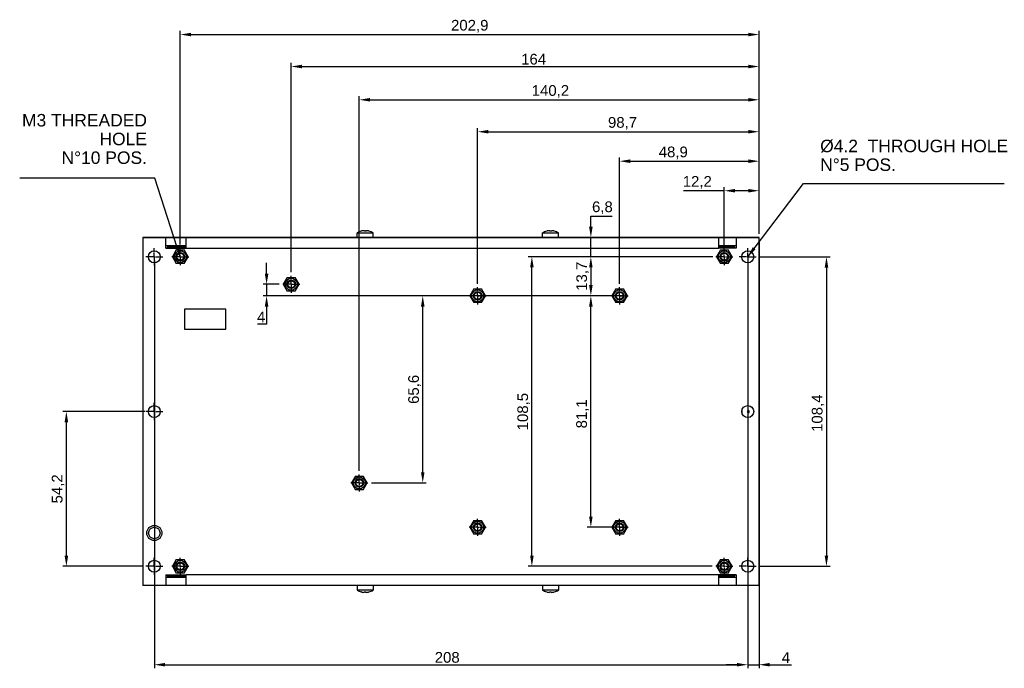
# Model space of a CAD drawing. Header units: millimetres. Extents: x 6 to 490, y 28 to 311.
# Tile 2 of 13: x 6 to 282, y 129 to 311. Entities that reach past the tile are written whole.
import ezdxf

# ---------------------------------------------------------------- set-up
doc = ezdxf.new("R2010")
doc.units = ezdxf.units.MM
doc.linetypes.add('ACAD_ISO10W100', pattern=[18, 12, -3, 0, -3])
doc.linetypes.add('CENTER', pattern=[0.6, 0.375, -0.075, 0.075, -0.075])
for name, color, linetype in [('A-AX', 7, 'Continuous'), ('Assi', 3, 'ACAD_ISO10W100'), ('DEFAULT_1', 3, 'CENTER')]:
    doc.layers.add(name, color=color, linetype=linetype)
doc.styles.get("Standard").update_dxf_attribs({"font": 'arial.ttf', "height": 3})
doc.dimstyles.new('ISO-25', dxfattribs={"dimtxt": 3, "dimasz": 3, "dimexe": 1, "dimexo": 1, "dimgap": 0.5, "dimtad": 1, "dimtoh": 1, "dimdec": 1, "dimlfac": 1.25, "dimtxsty": 'Standard', "dimcen": 3, "dimclrd": 2, "dimclre": 2, "dimclrt": 2, "dimadec": 0, "dimazin": 0, "dimtfac": 1, "dimtdec": 1, "dimtmove": 0, "dimatfit": 3, "dimfxl": 0, "dimarcsym": 0})

# ---------------------------------------------------------------- blocks, each defined once
blk = doc.blocks.new('*D14')
at = {"color": 2, "linetype": 'Continuous', "lineweight": -2}
for p, q in [((43.35, 243.76), (43.35, 129.44)), ((209.78, 243.76), (209.78, 129.44)), ((46.35, 130.44), (206.78, 130.44))]:
    blk.add_line(p, q, dxfattribs=at)
at = {"color": 2, "linetype": 'Continuous'}
for points in [[(46.35, 130.94), (46.35, 129.94), (43.35, 130.44)], [(206.78, 130.94), (206.78, 129.94), (209.78, 130.44)]]:
    blk.add_solid(points, dxfattribs=at)
at = {"layer": 'Defpoints', "color": 0, "linetype": 'Continuous'}
for p in [(43.35, 244.76), (209.78, 244.76), (209.78, 130.44)]:
    blk.add_point(p, dxfattribs=at)
at = {"color": 2, "linetype": 'Continuous', "insert": (125.5, 134), "char_height": 3, "attachment_point": 2}
blk.add_mtext('208', dxfattribs=at)
blk = doc.blocks.new('*D15')
at = {"color": 2, "linetype": 'Continuous', "lineweight": -2}
for p, q in [((213.18, 244.76), (232.87, 244.76)), ((231.87, 241.76), (231.87, 161.04)), ((213.18, 158.04), (232.87, 158.04))]:
    blk.add_line(p, q, dxfattribs=at)
at = {"color": 2, "linetype": 'Continuous'}
for points in [[(231.37, 241.76), (232.37, 241.76), (231.87, 244.76)], [(231.37, 161.04), (232.37, 161.04), (231.87, 158.04)]]:
    blk.add_solid(points, dxfattribs=at)
at = {"layer": 'Defpoints', "color": 0, "linetype": 'Continuous'}
for p in [(212.18, 244.76), (212.18, 158.04), (231.87, 158.04)]:
    blk.add_point(p, dxfattribs=at)
at = {"color": 2, "linetype": 'Continuous', "insert": (227.76, 200.93), "char_height": 3, "attachment_point": 2, "rotation": 90}
blk.add_mtext('108,4', dxfattribs=at)
blk = doc.blocks.new('*D16')
at = {"color": 2, "linetype": 'Continuous', "lineweight": -2}
for p, q in [((175.26, 233.83), (164.79, 233.83)), ((165.79, 171.97), (165.79, 230.83)), ((175.26, 168.97), (164.79, 168.97))]:
    blk.add_line(p, q, dxfattribs=at)
at = {"color": 2, "linetype": 'Continuous'}
for points in [[(165.29, 230.83), (166.29, 230.83), (165.79, 233.83)], [(165.29, 171.97), (166.29, 171.97), (165.79, 168.97)]]:
    blk.add_solid(points, dxfattribs=at)
at = {"layer": 'Defpoints', "color": 0, "linetype": 'Continuous'}
for p in [(165.79, 233.83), (176.26, 233.83), (176.26, 168.97)]:
    blk.add_point(p, dxfattribs=at)
at = {"color": 2, "linetype": 'Continuous', "insert": (161.68, 200.75), "char_height": 3, "attachment_point": 2, "rotation": 90}
blk.add_mtext('81,1', dxfattribs=at)
blk = doc.blocks.new('*D17')
at = {"color": 2, "linetype": 'Continuous', "lineweight": -2}
for p, q in [((203.22, 263.29), (191.74, 263.29)), ((203.22, 248.16), (203.22, 264.29)), ((209.96, 263.29), (206.22, 263.29)), ((212.96, 251.2), (212.96, 264.29))]:
    blk.add_line(p, q, dxfattribs=at)
at = {"color": 2, "linetype": 'Continuous'}
for points in [[(206.22, 263.79), (206.22, 262.79), (203.22, 263.29)], [(209.96, 263.79), (209.96, 262.79), (212.96, 263.29)]]:
    blk.add_solid(points, dxfattribs=at)
at = {"layer": 'Defpoints', "color": 0, "linetype": 'Continuous'}
for p in [(203.22, 263.29), (212.96, 250.2), (203.22, 247.16)]:
    blk.add_point(p, dxfattribs=at)
at = {"color": 2, "linetype": 'Continuous', "insert": (199.72, 267.4), "char_height": 3, "attachment_point": 3}
blk.add_mtext('12,2', dxfattribs=at)
blk = doc.blocks.new('*D18')
at = {"color": 2, "linetype": 'Continuous', "lineweight": -2}
for p, q in [((173.86, 237.23), (173.86, 272.56)), ((176.86, 271.56), (209.96, 271.56)), ((212.96, 252.2), (212.96, 272.56))]:
    blk.add_line(p, q, dxfattribs=at)
at = {"color": 2, "linetype": 'Continuous'}
for points in [[(176.86, 272.06), (176.86, 271.06), (173.86, 271.56)], [(209.96, 272.06), (209.96, 271.06), (212.96, 271.56)]]:
    blk.add_solid(points, dxfattribs=at)
at = {"layer": 'Defpoints', "color": 0, "linetype": 'Continuous'}
for p in [(212.96, 271.56), (212.96, 251.2), (173.86, 236.23)]:
    blk.add_point(p, dxfattribs=at)
at = {"color": 2, "linetype": 'Continuous', "insert": (184.83, 275.66), "char_height": 3, "attachment_point": 1}
blk.add_mtext('48,9', dxfattribs=at)
blk = doc.blocks.new('*D19')
at = {"color": 2, "linetype": 'Continuous', "lineweight": -2}
for p, q in [((134.03, 237.23), (134.03, 280.82)), ((137.03, 279.82), (209.96, 279.82)), ((212.96, 253.2), (212.96, 280.82))]:
    blk.add_line(p, q, dxfattribs=at)
at = {"color": 2, "linetype": 'Continuous'}
for points in [[(137.03, 280.32), (137.03, 279.32), (134.03, 279.82)], [(209.96, 280.32), (209.96, 279.32), (212.96, 279.82)]]:
    blk.add_solid(points, dxfattribs=at)
at = {"layer": 'Defpoints', "color": 0, "linetype": 'Continuous'}
for p in [(212.96, 279.82), (212.96, 252.2), (134.03, 236.23)]:
    blk.add_point(p, dxfattribs=at)
at = {"color": 2, "linetype": 'Continuous', "insert": (174.67, 283.93), "char_height": 3, "attachment_point": 2}
blk.add_mtext('98,7', dxfattribs=at)
blk = doc.blocks.new('*D20')
at = {"color": 2, "linetype": 'Continuous', "lineweight": -2}
for p, q in [((100.84, 184.79), (100.84, 289.77)), ((103.84, 288.77), (209.96, 288.77)), ((212.96, 254.2), (212.96, 289.77))]:
    blk.add_line(p, q, dxfattribs=at)
at = {"color": 2, "linetype": 'Continuous'}
for points in [[(103.84, 289.27), (103.84, 288.27), (100.84, 288.77)], [(209.96, 289.27), (209.96, 288.27), (212.96, 288.77)]]:
    blk.add_solid(points, dxfattribs=at)
at = {"layer": 'Defpoints', "color": 0, "linetype": 'Continuous'}
for p in [(212.96, 288.77), (212.96, 253.2), (100.84, 183.79)]:
    blk.add_point(p, dxfattribs=at)
at = {"color": 2, "linetype": 'Continuous', "insert": (159.69, 292.88), "char_height": 3, "attachment_point": 3}
blk.add_mtext('140,2', dxfattribs=at)
blk = doc.blocks.new('*D21')
at = {"color": 2, "linetype": 'Continuous', "lineweight": -2}
for p, q in [((81.75, 240.46), (81.75, 299.09)), ((212.96, 255.2), (212.96, 299.09)), ((84.75, 298.09), (209.96, 298.09))]:
    blk.add_line(p, q, dxfattribs=at)
at = {"color": 2, "linetype": 'Continuous'}
for points in [[(84.75, 298.59), (84.75, 297.59), (81.75, 298.09)], [(209.96, 298.59), (209.96, 297.59), (212.96, 298.09)]]:
    blk.add_solid(points, dxfattribs=at)
at = {"layer": 'Defpoints', "color": 0, "linetype": 'Continuous'}
for p in [(212.96, 298.09), (212.96, 254.2), (81.75, 239.46)]:
    blk.add_point(p, dxfattribs=at)
at = {"color": 2, "linetype": 'Continuous', "insert": (146.24, 301.65), "char_height": 3, "attachment_point": 1}
blk.add_mtext('164', dxfattribs=at)
blk = doc.blocks.new('*D22')
at = {"color": 2, "linetype": 'Continuous', "lineweight": -2}
for p, q in [((50.62, 248.18), (50.62, 308.05)), ((53.62, 307.05), (209.96, 307.05)), ((212.96, 256.2), (212.96, 308.05))]:
    blk.add_line(p, q, dxfattribs=at)
at = {"color": 2, "linetype": 'Continuous'}
for points in [[(53.62, 307.55), (53.62, 306.55), (50.62, 307.05)], [(209.96, 307.55), (209.96, 306.55), (212.96, 307.05)]]:
    blk.add_solid(points, dxfattribs=at)
at = {"layer": 'Defpoints', "color": 0, "linetype": 'Continuous'}
for p in [(212.96, 307.05), (212.96, 255.2), (50.62, 247.18)]:
    blk.add_point(p, dxfattribs=at)
at = {"color": 2, "linetype": 'Continuous', "insert": (131.82, 311.16), "char_height": 3, "attachment_point": 2}
blk.add_mtext('202,9', dxfattribs=at)
blk = doc.blocks.new('*D24')
at = {"layer": 'Assi', "color": 2, "linetype": 'Continuous', "lineweight": -2}
for p, q in [((212.96, 249.2), (212.96, 129.44)), ((209.78, 151.6), (209.78, 129.44)), ((206.78, 130.44), (203.78, 130.44)), ((209.78, 130.44), (212.96, 130.44)), ((215.96, 130.44), (222.04, 130.44))]:
    blk.add_line(p, q, dxfattribs=at)
at = {"layer": 'Assi', "color": 2, "linetype": 'Continuous'}
for points in [[(206.78, 130.94), (206.78, 129.94), (209.78, 130.44)], [(215.96, 130.94), (215.96, 129.94), (212.96, 130.44)]]:
    blk.add_solid(points, dxfattribs=at)
at = {"layer": 'Defpoints', "color": 0, "linetype": 'Continuous'}
for p in [(212.96, 250.2), (209.78, 152.6), (209.78, 130.44)]:
    blk.add_point(p, dxfattribs=at)
at = {"layer": 'Assi', "color": 2, "linetype": 'Continuous', "insert": (220.5, 132.44), "char_height": 3, "attachment_point": 5}
blk.add_mtext('4', dxfattribs=at)
blk = doc.blocks.new('*D25')
at = {"layer": 'Assi', "color": 2, "linetype": 'Continuous', "lineweight": -2}
for p, q in [((200.01, 244.78), (148.25, 244.78)), ((149.25, 161.02), (149.25, 241.78)), ((199.82, 158.02), (148.25, 158.02))]:
    blk.add_line(p, q, dxfattribs=at)
at = {"layer": 'Assi', "color": 2, "linetype": 'Continuous'}
for points in [[(148.75, 241.78), (149.75, 241.78), (149.25, 244.78)], [(148.75, 161.02), (149.75, 161.02), (149.25, 158.02)]]:
    blk.add_solid(points, dxfattribs=at)
at = {"layer": 'Defpoints', "color": 0, "linetype": 'Continuous'}
for p in [(149.25, 244.78), (201.01, 244.78), (200.82, 158.02)]:
    blk.add_point(p, dxfattribs=at)
at = {"layer": 'Assi', "color": 2, "linetype": 'Continuous', "insert": (146.95, 201.37), "char_height": 3, "attachment_point": 5, "rotation": 90}
blk.add_mtext('108,5', dxfattribs=at)
blk = doc.blocks.new('*D26')
at = {"layer": 'Assi', "color": 2, "linetype": 'Continuous', "lineweight": -2}
for p, q in [((199.01, 244.78), (164.79, 244.78)), ((165.79, 241.78), (165.79, 236.83)), ((170.46, 233.83), (164.79, 233.83))]:
    blk.add_line(p, q, dxfattribs=at)
at = {"layer": 'Assi', "color": 2, "linetype": 'Continuous'}
for points in [[(165.29, 241.78), (166.29, 241.78), (165.79, 244.78)], [(165.29, 236.83), (166.29, 236.83), (165.79, 233.83)]]:
    blk.add_solid(points, dxfattribs=at)
at = {"layer": 'Defpoints', "color": 0, "linetype": 'Continuous'}
for p in [(200.01, 244.78), (165.79, 233.83), (171.46, 233.83)]:
    blk.add_point(p, dxfattribs=at)
at = {"layer": 'Assi', "color": 2, "linetype": 'Continuous', "insert": (163.49, 239.31), "char_height": 3, "attachment_point": 5, "rotation": 90}
blk.add_mtext('13,7', dxfattribs=at)
blk = doc.blocks.new('*D27')
at = {"layer": 'Assi', "color": 2, "linetype": 'Continuous', "lineweight": -2}
for p, q in [((169.46, 233.83), (117.64, 233.83)), ((118.64, 184.39), (118.64, 230.83)), ((104.24, 181.39), (119.64, 181.39))]:
    blk.add_line(p, q, dxfattribs=at)
at = {"layer": 'Assi', "color": 2, "linetype": 'Continuous'}
for points in [[(118.14, 230.83), (119.14, 230.83), (118.64, 233.83)], [(118.14, 184.39), (119.14, 184.39), (118.64, 181.39)]]:
    blk.add_solid(points, dxfattribs=at)
at = {"layer": 'Defpoints', "color": 0, "linetype": 'Continuous'}
for p in [(118.64, 233.83), (170.46, 233.83), (103.24, 181.39)]:
    blk.add_point(p, dxfattribs=at)
at = {"layer": 'Assi', "color": 2, "linetype": 'Continuous', "insert": (116.34, 207.61), "char_height": 3, "attachment_point": 5, "rotation": 90}
blk.add_mtext('65,6', dxfattribs=at)
blk = doc.blocks.new('*D28')
at = {"layer": 'Assi', "color": 2, "linetype": 'Continuous', "lineweight": -2}
for p, q in [((74.84, 240.06), (74.84, 243.06)), ((78.35, 237.06), (73.84, 237.06)), ((74.84, 237.06), (74.84, 233.83)), ((129.49, 233.83), (73.84, 233.83)), ((74.84, 230.83), (74.84, 225.9)), ((74.84, 225.9), (72.27, 225.9))]:
    blk.add_line(p, q, dxfattribs=at)
at = {"layer": 'Assi', "color": 2, "linetype": 'Continuous'}
for points in [[(74.34, 240.06), (75.34, 240.06), (74.84, 237.06)], [(74.34, 230.83), (75.34, 230.83), (74.84, 233.83)]]:
    blk.add_solid(points, dxfattribs=at)
at = {"layer": 'Defpoints', "color": 0, "linetype": 'Continuous'}
for p in [(74.84, 237.06), (79.35, 237.06), (130.49, 233.83)]:
    blk.add_point(p, dxfattribs=at)
at = {"layer": 'Assi', "color": 2, "linetype": 'Continuous', "insert": (73.31, 227.9), "char_height": 3, "attachment_point": 5}
blk.add_mtext('4', dxfattribs=at)
blk = doc.blocks.new('*D29')
at = {"layer": 'Assi', "color": 2, "linetype": 'Continuous', "lineweight": -2}
for p, q in [((165.79, 253.2), (165.79, 256.2)), ((165.79, 256.2), (171.77, 256.2)), ((200.6, 250.2), (164.79, 250.2)), ((165.79, 244.78), (165.79, 250.2)), ((199.82, 244.78), (164.79, 244.78)), ((165.79, 241.78), (165.79, 238.78))]:
    blk.add_line(p, q, dxfattribs=at)
at = {"layer": 'Assi', "color": 2, "linetype": 'Continuous'}
for points in [[(165.29, 253.2), (166.29, 253.2), (165.79, 250.2)], [(165.29, 241.78), (166.29, 241.78), (165.79, 244.78)]]:
    blk.add_solid(points, dxfattribs=at)
at = {"layer": 'Defpoints', "color": 0, "linetype": 'Continuous'}
for p in [(165.79, 250.2), (201.6, 250.2), (200.82, 244.78)]:
    blk.add_point(p, dxfattribs=at)
at = {"layer": 'Assi', "color": 2, "linetype": 'Continuous', "insert": (169.03, 258.5), "char_height": 3, "attachment_point": 5}
blk.add_mtext('6,8', dxfattribs=at)
blk = doc.blocks.new('*D30')
at = {"layer": 'Assi', "color": 2, "linetype": 'Continuous', "lineweight": -2}
for p, q in [((40.67, 201.4), (17.68, 201.4)), ((18.68, 161.04), (18.68, 198.4)), ((39.95, 158.04), (17.68, 158.04))]:
    blk.add_line(p, q, dxfattribs=at)
at = {"layer": 'Assi', "color": 2, "linetype": 'Continuous'}
for points in [[(18.18, 198.4), (19.18, 198.4), (18.68, 201.4)], [(18.18, 161.04), (19.18, 161.04), (18.68, 158.04)]]:
    blk.add_solid(points, dxfattribs=at)
at = {"layer": 'Defpoints', "color": 0, "linetype": 'Continuous'}
for p in [(18.68, 201.4), (41.67, 201.4), (40.95, 158.04)]:
    blk.add_point(p, dxfattribs=at)
at = {"layer": 'Assi', "color": 2, "linetype": 'Continuous', "insert": (16.37, 179.72), "char_height": 3, "attachment_point": 5, "rotation": 90}
blk.add_mtext('54,2', dxfattribs=at)

msp = doc.modelspace()

# ---------------------------------------------------------------- linework, layer by layer
at = {"color": 7, "linetype": 'Continuous'}
for p, q in [((100.24, 251.44), (100.235, 251.436)), ((100.235, 250.202), (100.235, 251.436)), ((100.235, 251.436), (104.715, 251.436)), ((101.413, 251.974), (101.41, 251.978)), ((102.333, 251.976), (102.328, 252.02)), ((102.617, 251.976), (102.622, 252.02)), ((103.537, 251.974), (103.54, 251.978)), ((104.715, 250.202), (104.715, 251.436)), ((152.24, 251.44), (152.235, 251.436)), ((152.235, 250.202), (152.235, 251.436)), ((152.235, 251.436), (156.715, 251.436)), ((153.413, 251.974), (153.41, 251.978)), ((154.333, 251.976), (154.328, 252.02)), ((154.617, 251.976), (154.622, 252.02)), ((155.537, 251.974), (155.54, 251.978)), ((156.715, 250.202), (156.715, 251.436)), ((40.162, 250.202), (212.962, 250.202)), ((212.962, 250.202), (40.162, 250.202)), ((40.162, 250.202), (40.162, 152.602)), ((46.562, 247.202), (46.562, 250.202)), ((52.242, 247.202), (52.242, 250.202)), ((201.602, 250.202), (201.602, 247.202)), ((206.562, 250.202), (206.562, 247.202)), ((212.962, 152.602), (212.962, 250.202)), ((52.242, 247.802), (46.562, 247.802)), ((46.562, 247.202), (52.242, 247.202)), ((52.242, 247.426), (46.962, 247.426)), ((46.962, 247.426), (46.962, 247.202)), ((49.511, 246.704), (48.403, 244.784)), ((49.511, 246.704), (51.728, 246.704)), ((52.837, 244.784), (51.728, 246.704)), ((202.115, 246.704), (201.006, 244.784)), ((206.562, 247.802), (201.602, 247.802)), ((206.169, 247.426), (201.602, 247.426)), ((206.562, 247.202), (201.602, 247.202)), ((202.115, 246.704), (204.332, 246.704)), ((205.44, 244.784), (204.332, 246.704)), ((206.169, 247.202), (206.169, 247.426)), ((48.403, 244.784), (49.511, 242.864)), ((51.728, 242.864), (52.837, 244.784)), ((201.006, 244.784), (202.115, 242.864)), ((204.332, 242.864), (205.44, 244.784)), ((51.728, 242.864), (49.511, 242.864)), ((204.332, 242.864), (202.115, 242.864)), ((80.641, 238.983), (79.532, 237.063)), ((80.641, 238.983), (82.858, 238.983)), ((83.966, 237.063), (82.858, 238.983)), ((79.532, 237.063), (80.641, 235.143)), ((82.858, 235.143), (80.641, 235.143)), ((82.858, 235.143), (83.966, 237.063)), ((132.924, 235.752), (131.816, 233.832)), ((132.924, 235.752), (135.141, 235.752)), ((136.25, 233.832), (135.141, 235.752)), ((172.752, 235.752), (171.643, 233.832)), ((172.752, 235.752), (174.969, 235.752)), ((176.077, 233.832), (174.969, 235.752)), ((131.816, 233.832), (132.924, 231.912)), ((135.141, 231.912), (136.25, 233.832)), ((171.643, 233.832), (172.752, 231.912)), ((174.969, 231.912), (176.077, 233.832)), ((63.386, 230.107), (51.786, 230.107)), ((51.786, 230.107), (51.786, 224.507)), ((63.386, 224.507), (63.386, 230.107)), ((135.141, 231.912), (132.924, 231.912)), ((174.969, 231.912), (172.752, 231.912)), ((51.786, 224.507), (63.386, 224.507)), ((208.186, 201.641), (208.116, 201.641)), ((208.186, 201.161), (208.186, 201.641)), ((209.738, 201.641), (209.738, 201.161)), ((210.218, 201.641), (209.738, 201.641)), ((210.218, 201.161), (210.218, 201.641)), ((208.117, 201.161), (208.186, 201.161)), ((209.738, 201.161), (210.218, 201.161)), ((99.728, 183.306), (98.62, 181.386)), ((99.728, 183.306), (101.945, 183.306)), ((103.054, 181.386), (101.945, 183.306)), ((98.62, 181.386), (99.728, 179.466)), ((101.945, 179.466), (103.054, 181.386)), ((101.945, 179.466), (99.728, 179.466)), ((132.924, 170.891), (131.816, 168.971)), ((131.816, 168.971), (132.924, 167.051)), ((132.924, 170.891), (135.141, 170.891)), ((136.25, 168.971), (135.141, 170.891)), ((135.141, 167.051), (136.25, 168.971)), ((172.752, 170.891), (171.643, 168.971)), ((171.643, 168.971), (172.752, 167.051)), ((172.752, 170.891), (174.969, 170.891)), ((176.077, 168.971), (174.969, 170.891)), ((174.969, 167.051), (176.077, 168.971)), ((40.162, 167.437), (40.112, 167.35)), ((40.112, 167.35), (40.162, 167.263)), ((135.141, 167.051), (132.924, 167.051)), ((174.969, 167.051), (172.752, 167.051)), ((49.511, 159.938), (48.403, 158.018)), ((48.403, 158.018), (49.511, 156.098)), ((49.511, 159.938), (51.728, 159.938)), ((52.837, 158.018), (51.728, 159.938)), ((51.728, 156.098), (52.837, 158.018)), ((202.115, 159.938), (201.006, 158.018)), ((201.006, 158.018), (202.115, 156.098)), ((202.115, 159.938), (204.332, 159.938)), ((205.44, 158.018), (204.332, 159.938)), ((204.332, 156.098), (205.44, 158.018)), ((46.562, 155.602), (52.242, 155.602)), ((46.562, 155.602), (46.562, 152.602)), ((46.562, 155.002), (52.242, 155.002)), ((46.962, 155.602), (46.962, 155.376)), ((46.962, 155.376), (52.242, 155.376)), ((51.728, 156.098), (49.511, 156.098)), ((52.242, 152.602), (52.242, 155.602)), ((201.602, 155.602), (201.602, 152.602)), ((206.562, 155.602), (201.602, 155.602)), ((201.602, 155.376), (206.169, 155.376)), ((201.602, 155.002), (206.562, 155.002)), ((204.332, 156.098), (202.115, 156.098)), ((206.169, 155.376), (206.169, 155.602)), ((206.562, 155.602), (206.562, 152.602)), ((212.962, 152.602), (40.162, 152.602)), ((100.235, 152.602), (100.235, 151.368)), ((104.715, 152.602), (104.715, 151.368)), ((152.235, 152.602), (152.235, 151.368)), ((156.715, 152.602), (156.715, 151.368)), ((104.715, 151.368), (100.235, 151.368)), ((101.413, 150.829), (101.41, 150.826)), ((102.333, 150.828), (102.328, 150.784)), ((102.617, 150.828), (102.622, 150.784)), ((103.54, 150.826), (103.537, 150.829)), ((104.71, 151.364), (104.715, 151.368)), ((156.715, 151.368), (152.235, 151.368)), ((153.413, 150.829), (153.41, 150.826)), ((154.333, 150.828), (154.328, 150.784)), ((154.617, 150.828), (154.622, 150.784)), ((155.54, 150.826), (155.537, 150.829)), ((156.71, 151.364), (156.715, 151.368))]:
    msp.add_line(p, q, dxfattribs=at)
at = {"color": 9, "linetype": 'Continuous'}
for p, q in [((52.242, 247.202), (201.602, 247.202)), ((201.602, 155.602), (52.242, 155.602))]:
    msp.add_line(p, q, dxfattribs=at)
at = {"color": 7, "linetype": 'Continuous'}
for centre, radius in [((43.348, 244.762), 1.68), ((50.62, 244.784), 1.684), ((50.62, 244.784), 1.2), ((203.223, 244.784), 1.684), ((203.223, 244.784), 1.2), ((209.777, 244.762), 1.68), ((50.62, 244.784), 0.984), ((203.223, 244.784), 0.984), ((81.749, 237.063), 1.684), ((81.749, 237.063), 1.2), ((81.749, 237.063), 0.984), ((134.033, 233.832), 1.684), ((134.033, 233.832), 1.2), ((134.033, 233.832), 0.984), ((173.86, 233.832), 1.684), ((173.86, 233.832), 1.2), ((173.86, 233.832), 0.984), ((43.348, 201.402), 1.68), ((209.777, 201.402), 1.68), ((100.837, 181.386), 1.684), ((100.837, 181.386), 1.2), ((100.837, 181.386), 0.984), ((43.348, 167.354), 1.6), ((134.033, 168.971), 1.684), ((134.033, 168.971), 1.2), ((134.033, 168.971), 0.984), ((173.86, 168.971), 1.684), ((173.86, 168.971), 1.2), ((173.86, 168.971), 0.984), ((43.348, 158.042), 1.68), ((50.62, 158.018), 1.684), ((50.62, 158.018), 1.2), ((50.62, 158.018), 0.984), ((203.223, 158.018), 1.684), ((203.223, 158.018), 1.2), ((203.223, 158.018), 0.984), ((209.777, 158.042), 1.68)]:
    msp.add_circle(centre, radius, dxfattribs=at)
at = {"color": 9, "linetype": 'Continuous'}
msp.add_circle((43.348, 167.354), 2.12, dxfattribs=at)
at = {"color": 7, "linetype": 'Continuous'}
for centre, radius, start, end in [((102.475, 248.122), 4, 105.43699, 123.96351), ((102.477, 248.22), 3.902, 103.11636, 105.81436), ((102.247, 248.852), 3.236, 99.77837, 101.6936), ((102.263, 248.757), 3.332, 93.02491, 99.76572), ((102.475, 247.131), 4.847, 91.67348, 92.09038), ((102.475, 247.124), 4.853, 88.32685, 91.67315), ((102.475, 247.131), 4.847, 87.90962, 88.32652), ((102.686, 248.748), 3.341, 78.37768, 86.95438), ((102.473, 248.22), 3.902, 74.18564, 76.88364), ((102.475, 248.122), 4, 55.94419, 74.56301), ((154.475, 248.122), 4, 105.43699, 123.96351), ((154.477, 248.22), 3.902, 103.11636, 105.81436), ((154.247, 248.852), 3.236, 99.77837, 101.6936), ((154.263, 248.757), 3.332, 93.02491, 99.76572), ((154.475, 247.131), 4.847, 91.67348, 92.09038), ((154.475, 247.124), 4.853, 88.32685, 91.67315), ((154.475, 247.131), 4.847, 87.90962, 88.32652), ((154.686, 248.748), 3.341, 78.37768, 86.95438), ((154.473, 248.22), 3.902, 74.18564, 76.88364), ((154.475, 248.122), 4, 55.94419, 74.56301), ((102.475, 154.682), 4, 235.94419, 254.56301), ((102.477, 154.584), 3.902, 254.18564, 256.88364), ((102.264, 154.056), 3.341, 258.37768, 266.95438), ((102.475, 155.673), 4.847, 267.90962, 268.32652), ((102.475, 155.679), 4.853, 268.32685, 271.67315), ((102.475, 155.673), 4.847, 271.67348, 272.09038), ((102.687, 154.047), 3.332, 273.02491, 279.76572), ((102.703, 153.952), 3.236, 279.77837, 281.6936), ((102.473, 154.584), 3.902, 283.11636, 285.81436), ((102.475, 154.682), 4, 285.43699, 303.96351), ((154.475, 154.682), 4, 235.94419, 254.56301), ((154.477, 154.584), 3.902, 254.18564, 256.88364), ((154.264, 154.056), 3.341, 258.37768, 266.95438), ((154.475, 155.673), 4.847, 267.90962, 268.32652), ((154.475, 155.679), 4.853, 268.32685, 271.67315), ((154.475, 155.673), 4.847, 271.67348, 272.09038), ((154.687, 154.047), 3.332, 273.02491, 279.76572), ((154.703, 153.952), 3.236, 279.77837, 281.6936), ((154.473, 154.584), 3.902, 283.11636, 285.81436), ((154.475, 154.682), 4, 285.43699, 303.96351)]:
    msp.add_arc(centre, radius, start, end, dxfattribs=at)
for points, knots in [([(102.328, 252.02), (102.307, 252.028), (102.229, 252.057), (102.148, 252.077), (102.087, 252.084)], [0, 0, 0, 0, 0.2662182, 1, 1, 1, 1]), ([(102.328, 252.02), (102.325, 252.017), (102.315, 252.002), (102.305, 251.986), (102.298, 251.974)], [0, 0, 0, 0, 0.2383138, 1, 1, 1, 1]), ([(102.622, 252.02), (102.643, 252.028), (102.721, 252.057), (102.803, 252.077), (102.863, 252.084)], [0, 0, 0, 0, 0.2662121, 1, 1, 1, 1]), ([(102.652, 251.974), (102.65, 251.979), (102.64, 251.994), (102.63, 252.009), (102.622, 252.02)], [0, 0, 0, 0, 0.261837, 1, 1, 1, 1]), ([(154.328, 252.02), (154.307, 252.028), (154.229, 252.057), (154.148, 252.077), (154.087, 252.084)], [0, 0, 0, 0, 0.2662182, 1, 1, 1, 1]), ([(154.328, 252.02), (154.325, 252.017), (154.315, 252.002), (154.305, 251.986), (154.298, 251.974)], [0, 0, 0, 0, 0.2383138, 1, 1, 1, 1]), ([(154.622, 252.02), (154.643, 252.028), (154.721, 252.057), (154.803, 252.077), (154.863, 252.084)], [0, 0, 0, 0, 0.2662121, 1, 1, 1, 1]), ([(154.652, 251.974), (154.65, 251.979), (154.64, 251.994), (154.63, 252.009), (154.622, 252.02)], [0, 0, 0, 0, 0.261837, 1, 1, 1, 1]), ([(102.328, 150.784), (102.307, 150.775), (102.229, 150.747), (102.148, 150.727), (102.087, 150.72)], [0, 0, 0, 0, 0.2662121, 1, 1, 1, 1]), ([(102.298, 150.829), (102.301, 150.825), (102.31, 150.81), (102.32, 150.795), (102.328, 150.784)], [0, 0, 0, 0, 0.261837, 1, 1, 1, 1]), ([(102.622, 150.784), (102.625, 150.787), (102.635, 150.802), (102.645, 150.818), (102.652, 150.829)], [0, 0, 0, 0, 0.2383138, 1, 1, 1, 1]), ([(102.622, 150.784), (102.643, 150.775), (102.721, 150.747), (102.803, 150.727), (102.863, 150.72)], [0, 0, 0, 0, 0.2662182, 1, 1, 1, 1]), ([(154.328, 150.784), (154.307, 150.775), (154.229, 150.747), (154.148, 150.727), (154.087, 150.72)], [0, 0, 0, 0, 0.2662121, 1, 1, 1, 1]), ([(154.298, 150.829), (154.301, 150.825), (154.31, 150.81), (154.32, 150.795), (154.328, 150.784)], [0, 0, 0, 0, 0.261837, 1, 1, 1, 1]), ([(154.622, 150.784), (154.625, 150.787), (154.635, 150.802), (154.645, 150.818), (154.652, 150.829)], [0, 0, 0, 0, 0.2383138, 1, 1, 1, 1]), ([(154.622, 150.784), (154.643, 150.775), (154.721, 150.747), (154.803, 150.727), (154.863, 150.72)], [0, 0, 0, 0, 0.2662182, 1, 1, 1, 1])]:
    msp.add_open_spline(points, degree=3, knots=knots, dxfattribs=at)
at = {"layer": 'A-AX', "color": 2, "linetype": 'CENTER'}
for p, q in [((43.348, 244.762), (43.348, 247.162)), ((209.777, 244.762), (209.777, 247.162)), ((43.348, 244.762), (40.948, 244.762)), ((43.348, 244.762), (45.748, 244.762)), ((43.348, 244.762), (43.348, 242.362)), ((209.777, 244.762), (207.377, 244.762)), ((209.777, 244.762), (209.777, 242.362)), ((209.777, 244.762), (212.177, 244.762)), ((43.348, 201.402), (43.348, 203.802)), ((43.348, 201.402), (40.948, 201.402)), ((43.348, 201.402), (45.748, 201.402)), ((43.348, 201.402), (43.348, 199.002)), ((43.348, 158.042), (43.348, 160.442)), ((209.777, 158.042), (209.777, 160.442)), ((43.348, 158.042), (40.948, 158.042)), ((43.348, 158.042), (45.748, 158.042)), ((43.348, 158.042), (43.348, 155.642)), ((209.777, 158.042), (207.377, 158.042)), ((209.777, 158.042), (209.777, 155.642)), ((209.777, 158.042), (212.177, 158.042))]:
    msp.add_line(p, q, dxfattribs=at)
at = {"layer": 'DEFAULT_1', "color": 2, "linetype": 'CENTER'}
for p, q in [((50.62, 244.784), (50.62, 247.184)), ((203.223, 244.784), (203.223, 247.184)), ((50.62, 244.784), (48.22, 244.784)), ((50.62, 244.784), (53.02, 244.784)), ((50.62, 244.784), (50.62, 242.384)), ((203.223, 244.784), (200.823, 244.784)), ((203.223, 244.784), (203.223, 242.384)), ((203.223, 244.784), (205.623, 244.784)), ((81.749, 237.063), (81.749, 239.463)), ((81.749, 237.063), (79.349, 237.063)), ((81.749, 237.063), (84.15, 237.063)), ((81.749, 237.063), (81.749, 234.663)), ((134.033, 233.832), (134.033, 236.232)), ((173.86, 233.832), (173.86, 236.232)), ((134.033, 233.832), (131.633, 233.832)), ((134.033, 233.832), (134.033, 231.432)), ((134.033, 233.832), (136.433, 233.832)), ((173.86, 233.832), (171.46, 233.832)), ((173.86, 233.832), (173.86, 231.432)), ((173.86, 233.832), (176.26, 233.832)), ((100.837, 181.386), (100.837, 183.786)), ((100.837, 181.386), (98.437, 181.386)), ((100.837, 181.386), (103.237, 181.386)), ((100.837, 181.386), (100.837, 178.986)), ((134.033, 168.971), (134.033, 171.371)), ((173.86, 168.971), (173.86, 171.371)), ((134.033, 168.971), (131.633, 168.971)), ((134.033, 168.971), (136.433, 168.971)), ((134.033, 168.971), (134.033, 166.57)), ((173.86, 168.971), (171.46, 168.971)), ((173.86, 168.971), (173.86, 166.57)), ((173.86, 168.971), (176.26, 168.971)), ((50.62, 158.018), (50.62, 160.418)), ((203.223, 158.018), (203.223, 160.418)), ((50.62, 158.018), (48.22, 158.018)), ((50.62, 158.018), (53.02, 158.018)), ((50.62, 158.018), (50.62, 155.618)), ((203.223, 158.018), (200.823, 158.018)), ((203.223, 158.018), (203.223, 155.618)), ((203.223, 158.018), (205.623, 158.018))]:
    msp.add_line(p, q, dxfattribs=at)

# ---------------------------------------------------------------- texts
at = {"color": 2, "linetype": 'Continuous', "char_height": 3.5, "line_spacing_factor": 0.9}
for s, insert, width, attachment_point in [('M3 THREADED HOLE\\PN°10 POS.', (41.28, 284.797), 44.75, 3), ('%%C4.2  THROUGH HOLE\\PN°5 POS.', (230.112, 277.584), 67.44926, 1)]:
    msp.add_mtext(s, dxfattribs=dict(at, insert=insert, width=width, attachment_point=attachment_point))

# ---------------------------------------------------------------- dimensions: what is measured, and where the dimension line sits
at = {"color": 2, "linetype": 'Continuous'}
for base, p1, p2, picture, middle in [((212.962, 307.054), (50.62, 247.184), (212.962, 255.202), '*D22', (131.823, 307.054)), ((212.962, 298.086), (81.749, 239.463), (212.962, 254.202), '*D21', (149.404, 298.086)), ((212.962, 288.773), (100.837, 183.786), (212.962, 253.202), '*D20', (154.785, 288.773)), ((212.962, 279.822), (134.033, 236.232), (212.962, 252.202), '*D19', (174.673, 279.822)), ((212.962, 271.555), (173.86, 236.232), (212.962, 251.202), '*D18', (188.792, 271.555)), ((209.777, 130.44), (43.348, 244.762), (209.777, 244.762), '*D14', (125.497, 130.44))]:
    dim = msp.add_linear_dim(base=base, p1=p1, p2=p2, dimstyle='ISO-25', dxfattribs=at)
    dim.commit()
    dim.dimension.update_dxf_attribs({"geometry": picture, "text_midpoint": middle, "dimtype": 160})
for base, p1, p2, angle, picture, middle in [((203.223, 263.292), (212.962, 250.202), (203.223, 247.162), 180, '*D17', (195.983, 263.292)), ((231.866, 158.042), (212.177, 244.762), (212.177, 158.042), 270, '*D15', (231.866, 200.929)), ((165.789, 233.832), (176.26, 168.971), (176.26, 233.832), 90, '*D16', (165.789, 200.755))]:
    dim = msp.add_linear_dim(base=base, p1=p1, p2=p2, angle=angle, dimstyle='ISO-25', dxfattribs=at)
    dim.commit()
    dim.dimension.update_dxf_attribs({"geometry": picture, "text_midpoint": middle, "dimtype": 160})
at = {"layer": 'Assi', "linetype": 'Continuous'}
for base, p1, p2, picture, middle in [((165.789, 250.202), (200.823, 244.784), (201.602, 250.202), '*D29', (169.031, 258.505)), ((165.789, 233.832), (200.006, 244.784), (171.46, 233.832), '*D26', (163.486, 239.308)), ((118.644, 233.832), (103.237, 181.386), (170.46, 233.832), '*D27', (116.341, 207.609))]:
    dim = msp.add_linear_dim(base=base, p1=p1, p2=p2, angle=90, dimstyle='ISO-25', dxfattribs=at)
    dim.commit()
    dim.dimension.update_dxf_attribs({"geometry": picture, "text_midpoint": middle})
for base, p1, p2, angle, picture, middle in [((209.777, 130.44), (212.962, 250.202), (209.777, 152.602), 180, '*D24', (220.5, 130.44)), ((74.845, 237.063), (130.491, 233.832), (79.349, 237.063), 90, '*D28', (73.307, 225.902)), ((149.249, 244.784), (200.823, 158.018), (201.006, 244.784), 90, '*D25', (149.249, 201.374)), ((18.677, 201.402), (40.948, 158.042), (41.668, 201.402), 90, '*D30', (18.677, 179.722))]:
    dim = msp.add_linear_dim(base=base, p1=p1, p2=p2, angle=angle, dimstyle='ISO-25', dxfattribs=at)
    dim.commit()
    dim.dimension.update_dxf_attribs({"geometry": picture, "text_midpoint": middle, "dimtype": 160})

# ---------------------------------------------------------------- leaders
at = {"color": 2, "linetype": 'Continuous', "annotation_type": 0, "has_hookline": 1}
for points, hookline_direction, text_width in [([(50.62, 244.784), (43.507, 266.768), (40.507, 266.768)], 1, 34.422), ([(209.777, 244.762), (225.411, 265.289), (229.009, 265.279)], 0, 52.247)]:
    msp.add_leader(points, dimstyle='ISO-25', dxfattribs=dict(at, hookline_direction=hookline_direction, text_width=text_width))

doc.saveas('drawing.dxf')
